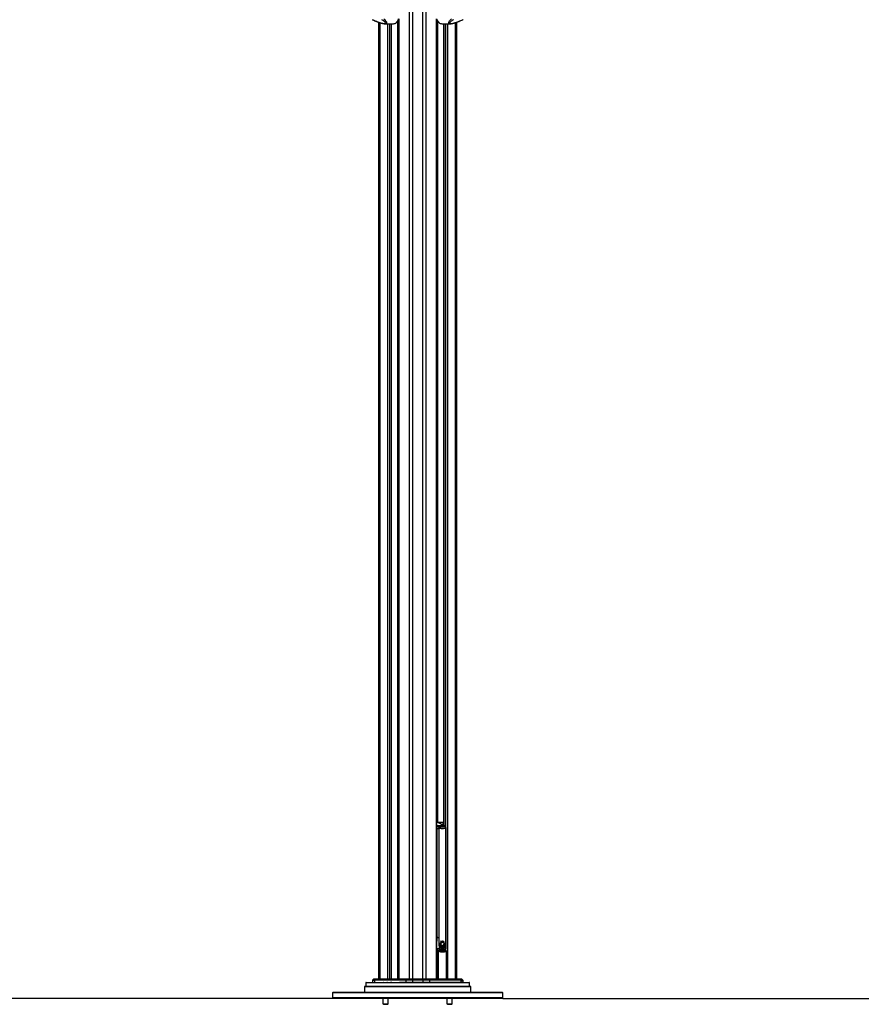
# Paper-space layout '2.5M DUO Surface Plate' of a CAD drawing. Header units: millimetres. Extents: x 20 to 18989, y 40 to 15016.
# Tile 15 of 109: x 5284 to 8446, y 2096 to 5795. Entities that reach past the tile are written whole.
import ezdxf

# ---------------------------------------------------------------- set-up
doc = ezdxf.new("R2010")
doc.units = ezdxf.units.MM
doc.layers.add('COMPONENT_GEOMETRY', color=7, linetype='Continuous')
doc.styles.add('SLDTEXTSTYLE1', font='TXT', dxfattribs={"width": 0.75})
doc.dimstyles.new('SLDDIMSTYLE0', dxfattribs={"dimtxt": 150, "dimasz": 6.604, "dimexe": 0, "dimexo": 0.0625, "dimgap": 37.5, "dimtad": 0, "dimtih": 1, "dimtoh": 1, "dimdec": 0, "dimlfac": 0.5, "dimrnd": 1e-09, "dimzin": 12, "dimdsep": 46, "dimtxsty": 'SLDTEXTSTYLE1', "dimsah": 1, "dimcen": 0.09, "dimadec": 0, "dimazin": 3, "dimtfac": 1, "dimtdec": 0, "dimtofl": 0, "dimtmove": 0, "dimatfit": 3, "dimfxl": 1, "dimfrac": 2, "dimtolj": 1, "dimtzin": 12, "dimarcsym": 0})

# ---------------------------------------------------------------- blocks, each defined once
blk = doc.blocks.new('_D_10')
at = {"layer": 'COMPONENT_GEOMETRY', "color": 7, "ltscale": 2}
for p, q in [((6638.5, 7959.5), (750.7, 7959.5)), ((757.1, 7959.5), (757.1, 5158.1)), ((757.1, 2118.5), (757.1, 4919.9)), ((6459.7, 2118.5), (750.7, 2118.5))]:
    blk.add_line(p, q, dxfattribs=at)
for points in [[(757.1, 7959.5), (756.1, 7952.9), (758.1, 7952.9)], [(757.1, 2118.5), (758.1, 2125.1), (756.1, 2125.1)]]:
    blk.add_solid(points, dxfattribs=at)
at = {"layer": 'COMPONENT_GEOMETRY', "color": 7, "ltscale": 2, "insert": (535.4, 5113.3), "char_height": 150, "attachment_point": 1, "style": 'SLDTEXTSTYLE1'}
blk.add_mtext('2921', dxfattribs=at)
blk = doc.blocks.new('_D_11')
at = {"layer": 'COMPONENT_GEOMETRY', "color": 7, "ltscale": 2}
for p, q in [((10095.9, 6611), (10095.9, 4483.8)), ((10095.9, 2118.5), (10095.9, 4245.7)), ((7098.8, 2118.5), (10102.3, 2118.5))]:
    blk.add_line(p, q, dxfattribs=at)
for points in [[(10095.9, 6611), (10094.9, 6604.4), (10097, 6604.4)], [(10095.9, 2118.5), (10097, 2125.1), (10094.9, 2125.1)]]:
    blk.add_solid(points, dxfattribs=at)
at = {"layer": 'COMPONENT_GEOMETRY', "color": 7, "ltscale": 2, "insert": (9874.3, 4439), "char_height": 150, "attachment_point": 1, "style": 'SLDTEXTSTYLE1'}
blk.add_mtext('2246', dxfattribs=at)

psp = doc.layouts.new('2.5M DUO Surface Plate')

# ---------------------------------------------------------------- linework, layer by layer
at = {"color": 8, "linetype": 'Continuous', "lineweight": 25, "ltscale": 2}
for p, q in [((6748.24, 2191.49), (6748.24, 7939.49)), ((6759.31, 7939.49), (6759.31, 2191.49)), ((6799.26, 2191.49), (6799.26, 7939.49)), ((6810.34, 7939.49), (6810.34, 2191.49)), ((6636.74, 5783.91), (6636.74, 2191.49)), ((6667.23, 2191.49), (6667.23, 5779.56)), ((6673.4, 5779.56), (6673.4, 2191.49)), ((6681.18, 2191.49), (6681.18, 5779.56)), ((6703.16, 5788.95), (6706.75, 5788.82)), ((6706.75, 5790.1), (6704.07, 5790.2)), ((6704.86, 2191.49), (6704.86, 5788.89)), ((6708.14, 5797.77), (6708.14, 2191.49)), ((6850.44, 2191.49), (6850.44, 5797.77)), ((6854.5, 5790.2), (6851.82, 5790.1)), ((6851.82, 5788.82), (6855.42, 5788.95)), ((6853.72, 5788.89), (6853.72, 2780.49)), ((6877.4, 5779.56), (6877.4, 2768.25)), ((6885.18, 2761.31), (6885.18, 5779.56)), ((6891.35, 5779.56), (6891.35, 2191.49)), ((6921.84, 2191.49), (6921.84, 5783.91)), ((6853.64, 2780.05), (6851.82, 2780.33)), ((6854.86, 2779.53), (6851.82, 2779.53)), ((6874.85, 2779.49), (6855.43, 2779.49)), ((6874.85, 2769.56), (6874.85, 2779.49)), ((6876.24, 2779.49), (6876.24, 2768.84)), ((6876.97, 2779.49), (6876.24, 2779.49)), ((6851.82, 2768), (6853.16, 2767.32)), ((6884.94, 2756.57), (6886.25, 2756.57)), ((6851.82, 2353.98), (6852.26, 2347.5)), ((6886.25, 2347.5), (6884.94, 2347.5)), ((6853.91, 2191.49), (6853.91, 2295.96)), ((6856.56, 2295.96), (6856.56, 2191.49)), ((6884.14, 2297.26), (6885.27, 2297.81)), ((6885.18, 2297.99), (6885.18, 2302.97)), ((6887.3, 2191.49), (6887.3, 2295.96)), ((6887.3, 2295.96), (6887.81, 2295.96)), ((6974.16, 2177.52), (6584.42, 2177.52)), ((6611.09, 2179.46), (6609.64, 2179.46)), ((6649.9, 2179.46), (6650.86, 2179.46)), ((6663.58, 2179.46), (6666.47, 2179.46)), ((6677.07, 2179.46), (6682.61, 2179.46)), ((6711.62, 2179.46), (6735.08, 2179.46))]:
    psp.add_line(p, q, dxfattribs=at)
at = {"color": 7, "linetype": 'Continuous', "lineweight": 25, "ltscale": 2}
for p, q in [((6633.39, 2191.49), (6633.39, 5785.05)), ((6656.55, 5779.56), (6688.13, 5779.56)), ((6681.61, 2191.49), (6681.61, 5779.56)), ((6698.03, 5783.82), (6700.15, 5783.82)), ((6700.15, 5783.82), (6700.15, 5785.62)), ((6703.15, 5788.95), (6706.75, 5788.81)), ((6706.75, 5794.7), (6706.75, 2191.49)), ((6851.82, 2191.49), (6851.82, 5794.7)), ((6851.82, 5788.81), (6855.42, 5788.95)), ((6858.43, 5785.62), (6858.43, 5783.82)), ((6860.55, 5783.82), (6858.43, 5783.82)), ((6870.45, 5779.56), (6902.02, 5779.56)), ((6876.97, 5779.56), (6876.97, 2768.46)), ((6925.18, 5785.05), (6925.18, 2191.49)), ((6851.82, 2780.49), (6875.54, 2780.49)), ((6855.93, 2779.28), (6854.43, 2779.92)), ((6878.61, 2767.32), (6854.86, 2779.53)), ((6856.98, 2778.74), (6855.93, 2779.28)), ((6857.85, 2778.99), (6856.49, 2778.99)), ((6879.69, 2767.07), (6860.46, 2776.95)), ((6874.85, 2779.49), (6876.24, 2779.49)), ((6875.54, 2780.49), (6876.97, 2780.49)), ((6852.26, 2756.57), (6859.16, 2756.57)), ((6852.26, 2347.5), (6852.26, 2756.57)), ((6878.61, 2767.32), (6853.16, 2767.32)), ((6859.16, 2756.57), (6859.16, 2347.5)), ((6884.94, 2347.5), (6884.94, 2756.57)), ((6886.25, 2347.5), (6886.25, 2756.57)), ((6852.26, 2347.5), (6859.16, 2347.5)), ((6868.7, 2330.63), (6868.56, 2330.63)), ((6868.84, 2330.63), (6868.7, 2330.63)), ((6868.96, 2330.63), (6871.77, 2331.79)), ((6869.76, 2332.74), (6869.9, 2332.74)), ((6870.86, 2331.76), (6871, 2331.76)), ((6871.18, 2329.92), (6871.46, 2329.87)), ((6871.32, 2329.92), (6871.46, 2329.92)), ((6871.73, 2329.93), (6871.53, 2329.93)), ((6871.63, 2331.79), (6871.77, 2331.79)), ((6872.81, 2333.51), (6872.67, 2333.51)), ((6873.61, 2333.6), (6872.81, 2333.51)), ((6872.95, 2333.51), (6872.81, 2333.51)), ((6873.75, 2333.6), (6872.95, 2333.51)), ((6875.9, 2331.2), (6875.78, 2331.2)), ((6876.12, 2330.35), (6876.24, 2330.35)), ((6853.91, 2295.96), (6856.56, 2295.96)), ((6856.44, 2298.74), (6855.98, 2298.24)), ((6861.05, 2295.41), (6862.16, 2295.84)), ((6862.56, 2316.59), (6862.57, 2319.01)), ((6867.44, 2318.72), (6862.56, 2316.59)), ((6862.58, 2316.59), (6862.56, 2316.59)), ((6862.57, 2319.01), (6866.98, 2319.67)), ((6862.59, 2319.01), (6862.57, 2319.01)), ((6862.64, 2319.8), (6863.05, 2322.11)), ((6866.98, 2319.67), (6862.64, 2319.8)), ((6862.66, 2319.8), (6862.64, 2319.8)), ((6862.64, 2315.6), (6867.44, 2318.72)), ((6863.15, 2312.93), (6862.64, 2315.6)), ((6862.66, 2315.6), (6862.64, 2315.6)), ((6862.71, 2319.01), (6862.73, 2319.01)), ((6862.73, 2319.01), (6862.87, 2319.01)), ((6863.05, 2322.11), (6866.55, 2321.02)), ((6863.06, 2322.11), (6863.05, 2322.11)), ((6867.97, 2317.96), (6863.15, 2312.93)), ((6863.15, 2312.93), (6863.15, 2312.93)), ((6866.55, 2321.02), (6863.25, 2322.85)), ((6863.25, 2322.85), (6863.25, 2322.85)), ((6863.43, 2311.98), (6867.97, 2317.96)), ((6864.59, 2309.31), (6863.43, 2311.98)), ((6865.08, 2319.61), (6865.23, 2319.61)), ((6867.06, 2306.13), (6865.15, 2308.39)), ((6865.23, 2319.61), (6865.37, 2319.61)), ((6865.37, 2319.61), (6865.51, 2319.61)), ((6866.47, 2321.02), (6866.55, 2321.02)), ((6866.89, 2319.67), (6866.98, 2319.67)), ((6867.34, 2318.72), (6867.44, 2318.72)), ((6867.38, 2295.49), (6868.81, 2295.49)), ((6867.86, 2317.96), (6867.97, 2317.96)), ((6870.39, 2304.17), (6867.87, 2305.46)), ((6868.36, 2317.27), (6868.48, 2317.27)), ((6869.1, 2316.69), (6869.23, 2316.69)), ((6870.12, 2304.17), (6869.98, 2304.17)), ((6870.06, 2316.08), (6870.19, 2316.08)), ((6870.26, 2304.17), (6870.12, 2304.17)), ((6871.32, 2316.55), (6871.46, 2316.55)), ((6871.32, 2316.08), (6871.46, 2316.08)), ((6874.38, 2304.12), (6871.46, 2303.93)), ((6872.95, 2316.37), (6873.09, 2316.37)), ((6874.25, 2304.12), (6874.38, 2304.12)), ((6874.36, 2317.82), (6874.85, 2317.61)), ((6874.64, 2317.82), (6874.77, 2317.82)), ((6878.24, 2306.57), (6875.39, 2304.49)), ((6877.23, 2328.92), (6877.32, 2328.92)), ((6877.87, 2306.57), (6878.01, 2306.57)), ((6878.16, 2306.57), (6878.24, 2306.57)), ((6881.08, 2311.48), (6879.09, 2307.6)), ((6880.8, 2311.48), (6880.94, 2311.48)), ((6881.08, 2311.48), (6881.08, 2311.48)), ((6881.42, 2313.09), (6881.28, 2313.09)), ((6881.77, 2319.41), (6881.34, 2320.5)), ((6882.09, 2317.96), (6881.55, 2313.09)), ((6881.57, 2313.09), (6881.55, 2313.09)), ((6881.91, 2319.41), (6881.77, 2319.41)), ((6881.84, 2317.96), (6881.98, 2317.96)), ((6882.05, 2319.41), (6882.02, 2319.41)), ((6887.81, 2191.49), (6887.81, 2295.96)), ((6609.89, 2186.56), (6609.64, 2179.46)), ((6609.89, 2186.56), (6617.17, 2186.56)), ((6613.47, 2190.91), (6610.47, 2187.9)), ((6617.66, 2187.9), (6610.47, 2187.9)), ((6613.47, 2190.91), (6620.15, 2190.91)), ((6621.33, 2191.49), (6614.89, 2191.49)), ((6617.17, 2186.56), (6616.96, 2179.46)), ((6735.22, 2186.56), (6617.17, 2186.56)), ((6620.15, 2190.91), (6617.66, 2187.9)), ((6617.66, 2187.9), (6735.54, 2187.9)), ((6737.2, 2190.91), (6620.15, 2190.91)), ((6621.33, 2191.49), (6737.99, 2191.49)), ((6735.22, 2186.56), (6735.08, 2179.46)), ((6759.31, 2186.56), (6735.22, 2186.56)), ((6737.2, 2190.91), (6735.54, 2187.9)), ((6735.54, 2187.9), (6759.31, 2187.9)), ((6759.31, 2190.91), (6737.2, 2190.91)), ((6737.99, 2191.49), (6759.31, 2191.49)), ((6759.31, 2191.49), (6799.26, 2191.49)), ((6799.26, 2190.91), (6759.31, 2190.91)), ((6759.31, 2190.91), (6759.31, 2187.9)), ((6759.31, 2187.9), (6799.26, 2187.9)), ((6799.26, 2186.56), (6759.31, 2186.56)), ((6759.31, 2186.56), (6759.31, 2179.46)), ((6799.26, 2191.49), (6820.59, 2191.49)), ((6799.26, 2190.91), (6799.26, 2187.9)), ((6821.38, 2190.91), (6799.26, 2190.91)), ((6799.26, 2187.9), (6823.04, 2187.9)), ((6799.26, 2186.56), (6799.26, 2179.46)), ((6823.36, 2186.56), (6799.26, 2186.56)), ((6820.59, 2191.49), (6937.25, 2191.49)), ((6821.38, 2190.91), (6823.04, 2187.9)), ((6938.42, 2190.91), (6821.38, 2190.91)), ((6823.04, 2187.9), (6940.92, 2187.9)), ((6823.36, 2186.56), (6823.5, 2179.46)), ((6941.41, 2186.56), (6823.36, 2186.56)), ((6943.69, 2191.49), (6937.25, 2191.49)), ((6938.42, 2190.91), (6940.92, 2187.9)), ((6938.42, 2190.91), (6945.11, 2190.91)), ((6948.11, 2187.9), (6940.92, 2187.9)), ((6941.41, 2186.56), (6941.62, 2179.46)), ((6941.41, 2186.56), (6948.69, 2186.56)), ((6945.11, 2190.91), (6948.11, 2187.9)), ((6948.69, 2186.56), (6948.94, 2179.46)), ((6581.29, 2164.49), (6579.29, 2162.49)), ((6579.29, 2162.49), (6579.29, 2142.49)), ((6979.29, 2162.49), (6579.29, 2162.49)), ((6581.29, 2164.49), (6977.29, 2164.49)), ((6584.42, 2177.52), (6584.08, 2164.49)), ((6585.42, 2178.49), (6973.16, 2178.49)), ((6611.2, 2179.05), (6611.2, 2178.49)), ((6611.9, 2179.05), (6611.9, 2178.49)), ((6614.54, 2179.05), (6614.54, 2178.49)), ((6619.2, 2179.05), (6619.2, 2178.49)), ((6625.47, 2179.05), (6625.47, 2178.49)), ((6630.48, 2178.49), (6630.48, 2179.05)), ((6636.12, 2178.99), (6636.12, 2178.49)), ((6636.3, 2178.49), (6636.3, 2179.05)), ((6637.34, 2178.99), (6637.34, 2178.49)), ((6639.24, 2178.49), (6639.24, 2179.05)), ((6639.28, 2179.05), (6639.28, 2178.49)), ((6644.56, 2178.99), (6644.56, 2178.49)), ((6644.56, 2178.99), (6646.57, 2178.99)), ((6646.57, 2178.99), (6646.57, 2178.49)), ((6646.57, 2178.99), (6648.65, 2178.99)), ((6646.65, 2178.99), (6646.65, 2179.05)), ((6648.65, 2178.99), (6648.65, 2178.49)), ((6648.65, 2178.99), (6650.66, 2178.99)), ((6649.64, 2178.99), (6649.64, 2179.05)), ((6650.66, 2178.99), (6650.66, 2178.49)), ((6650.66, 2178.99), (6654.87, 2178.99)), ((6652.15, 2179.05), (6652.15, 2178.49)), ((6655.85, 2179.05), (6655.85, 2178.49)), ((6657.14, 2178.99), (6657.14, 2178.49)), ((6657.14, 2178.99), (6661.27, 2178.99)), ((6659.3, 2179.05), (6659.3, 2178.49)), ((6662.77, 2178.99), (6662.77, 2178.49)), ((6663.01, 2178.99), (6663.01, 2178.49)), ((6663.01, 2178.99), (6664.26, 2178.99)), ((6664.26, 2178.99), (6664.26, 2178.49)), ((6664.26, 2178.99), (6666.7, 2178.99)), ((6666.79, 2178.99), (6666.79, 2178.49)), ((6666.81, 2178.99), (6666.81, 2178.49)), ((6667.2, 2178.99), (6667.2, 2178.49)), ((6669.25, 2178.99), (6669.25, 2178.49)), ((6673.96, 2178.99), (6673.96, 2178.49)), ((6673.96, 2178.99), (6675.52, 2178.99)), ((6675.52, 2178.99), (6675.52, 2178.49)), ((6676.28, 2178.99), (6676.28, 2178.49)), ((6676.28, 2178.99), (6678.52, 2178.99)), ((6676.75, 2178.99), (6676.75, 2179.05)), ((6678.56, 2178.99), (6678.56, 2178.49)), ((6678.7, 2178.99), (6678.7, 2178.49)), ((6678.7, 2178.99), (6680.34, 2178.99)), ((6680.34, 2178.99), (6680.34, 2178.49)), ((6680.34, 2178.99), (6682.84, 2178.99)), ((6683.18, 2179.05), (6683.18, 2178.49)), ((6685.88, 2178.99), (6685.88, 2178.49)), ((6685.88, 2178.99), (6685.96, 2178.99)), ((6685.96, 2178.99), (6685.96, 2178.49)), ((6685.96, 2178.99), (6686.36, 2178.99)), ((6686.36, 2178.99), (6686.36, 2178.49)), ((6686.36, 2178.99), (6688.83, 2178.99)), ((6686.83, 2179.05), (6686.83, 2178.99)), ((6688.83, 2178.99), (6688.83, 2178.49)), ((6688.83, 2178.99), (6689.46, 2178.99)), ((6689.26, 2178.99), (6689.26, 2179.05)), ((6689.46, 2178.99), (6689.46, 2178.49)), ((6693.55, 2178.99), (6693.55, 2178.49)), ((6695.18, 2178.99), (6695.18, 2178.49)), ((6695.18, 2178.99), (6695.42, 2178.99)), ((6695.89, 2179.05), (6695.89, 2178.49)), ((6696.71, 2178.99), (6696.71, 2178.49)), ((6700.42, 2178.49), (6700.42, 2179.05)), ((6700.45, 2178.49), (6700.45, 2179.05)), ((6702.06, 2179.05), (6702.06, 2178.49)), ((6706.32, 2178.99), (6706.32, 2178.49)), ((6706.36, 2178.49), (6706.36, 2179.05)), ((6710.74, 2178.99), (6710.74, 2178.49)), ((6711.13, 2178.49), (6711.13, 2179.05)), ((6735.08, 2179.46), (6759.31, 2179.46)), ((6759.31, 2179.46), (6799.26, 2179.46)), ((6799.26, 2179.46), (6823.5, 2179.46)), ((6823.5, 2179.46), (6941.62, 2179.46)), ((6948.94, 2179.46), (6941.62, 2179.46)), ((6974.5, 2164.49), (6974.16, 2177.52)), ((6979.29, 2162.49), (6977.29, 2164.49)), ((6979.29, 2142.49), (6979.29, 2162.49)), ((6462.29, 2142.49), (6459.29, 2139.49)), ((6459.29, 2139.49), (6459.29, 2121.49)), ((7099.29, 2139.49), (6459.29, 2139.49)), ((6459.29, 2121.49), (6462.29, 2118.49)), ((6459.29, 2121.49), (7099.29, 2121.49)), ((6462.29, 2142.49), (7096.29, 2142.49)), ((7096.29, 2118.49), (6462.29, 2118.49)), ((6649.08, 2118.49), (6649.08, 2098.15)), ((6669.08, 2098.15), (6669.08, 2118.49)), ((6889.5, 2118.49), (6889.5, 2098.15)), ((6909.5, 2098.15), (6909.5, 2118.49)), ((7099.29, 2139.49), (7096.29, 2142.49)), ((7096.29, 2118.49), (7099.29, 2121.49)), ((7099.29, 2121.49), (7099.29, 2139.49)), ((6649.08, 2098.15), (6650.74, 2096.49)), ((6649.08, 2098.15), (6669.08, 2098.15)), ((6650.74, 2096.49), (6667.43, 2096.49)), ((6667.43, 2096.49), (6669.08, 2098.15)), ((6889.5, 2098.15), (6891.15, 2096.49)), ((6889.5, 2098.15), (6909.5, 2098.15)), ((6891.15, 2096.49), (6907.84, 2096.49)), ((6907.84, 2096.49), (6909.5, 2098.15))]:
    psp.add_line(p, q, dxfattribs=at)
at = {"color": 8, "linetype": 'Continuous', "lineweight": 25, "ltscale": 2, "flags": 128}
for points in [[(6851.82, 2767.01), (6852.44, 2767.23), (6853.16, 2767.32)], [(6878.61, 2767.32), (6879.28, 2767.23), (6879.69, 2767.07)], [(6853.91, 2295.96), (6853.96, 2296.44), (6854.08, 2296.9), (6854.28, 2297.3), (6854.53, 2297.62), (6854.82, 2297.84), (6855.13, 2297.95), (6855.3, 2297.96)], [(6855.17, 2298.41), (6855.5, 2298.29), (6855.98, 2298.24)], [(6856.56, 2295.96), (6856.64, 2296.33), (6856.67, 2296.68), (6856.64, 2297), (6856.56, 2297.28), (6856.42, 2297.51), (6856.24, 2297.68), (6856.19, 2297.71)], [(6885.9, 2297.96), (6885.63, 2297.94), (6885.27, 2297.81)]]:
    psp.add_lwpolyline(points, dxfattribs=at)
at = {"color": 7, "linetype": 'Continuous', "lineweight": 25, "ltscale": 2, "flags": 128}
for points in [[(6868.54, 2317.83), (6867.82, 2318.74), (6866.98, 2320.59), (6866.61, 2322.72), (6866.74, 2324.9), (6867.37, 2326.91), (6868.43, 2328.52), (6869.79, 2329.56), (6871.32, 2329.92)], [(6871.35, 2331.79), (6870.99, 2331.68), (6870.67, 2331.57)], [(6862.38, 2319.8), (6862.91, 2319.73), (6862.92, 2319.73)], [(6759.31, 2191.49), (6759.31, 2191.48), (6759.31, 2191.45), (6759.31, 2191.4), (6759.31, 2191.34), (6759.31, 2191.26), (6759.31, 2191.15), (6759.31, 2191.04), (6759.31, 2190.91)], [(6759.31, 2186.56), (6759.31, 2186.75), (6759.31, 2186.93), (6759.31, 2187.11), (6759.31, 2187.29), (6759.31, 2187.46), (6759.31, 2187.61), (6759.31, 2187.76), (6759.31, 2187.9)], [(6799.26, 2190.91), (6799.26, 2191.04), (6799.26, 2191.15), (6799.26, 2191.26), (6799.26, 2191.34), (6799.26, 2191.4), (6799.26, 2191.45), (6799.26, 2191.48), (6799.26, 2191.49)], [(6799.26, 2186.56), (6799.26, 2186.75), (6799.26, 2186.93), (6799.26, 2187.11), (6799.26, 2187.29), (6799.26, 2187.46), (6799.26, 2187.61), (6799.26, 2187.76), (6799.26, 2187.9)], [(6734.52, 2178.49), (6734.63, 2178.51), (6734.73, 2178.56), (6734.83, 2178.65), (6734.91, 2178.77), (6734.98, 2178.92), (6735.03, 2179.08), (6735.06, 2179.27), (6735.08, 2179.46)], [(6759.31, 2178.49), (6759.31, 2178.51), (6759.31, 2178.56), (6759.31, 2178.65), (6759.31, 2178.77), (6759.31, 2178.92), (6759.31, 2179.08), (6759.31, 2179.27), (6759.31, 2179.46)], [(6799.26, 2178.49), (6799.26, 2178.51), (6799.26, 2178.56), (6799.26, 2178.65), (6799.26, 2178.77), (6799.26, 2178.92), (6799.26, 2179.08), (6799.26, 2179.27), (6799.26, 2179.46)], [(6824.05, 2178.49), (6823.95, 2178.51), (6823.85, 2178.56), (6823.75, 2178.65), (6823.67, 2178.77), (6823.6, 2178.92), (6823.55, 2179.08), (6823.51, 2179.27), (6823.5, 2179.46)]]:
    psp.add_lwpolyline(points, dxfattribs=at)
at = {"color": 7, "linetype": 'Continuous', "lineweight": 25, "ltscale": 4}
for centre, radius, start, end in [((6687.84, 5799.43), 19.88, 270.82875, 308.25547), ((6677.41, 5809.45), 32.89, 308.81889, 340.57441), ((6881.17, 5809.45), 32.89, 199.42559, 231.18111), ((6870.74, 5799.43), 19.88, 231.74453, 269.17125), ((6850.73, 2771.52), 9.01, 62.7357, 71.11817), ((6857.37, 2769.26), 9.74, 30.67017, 87.20415), ((6875.73, 2779.62), 0.89, 102.43063, 188.49497), ((6875.36, 2779.62), 0.893, 351.96237, 78.55756), ((6847.66, 2757.06), 11.64, 35.06155, 61.79768), ((6873.11, 2757.06), 11.64, 35.06155, 61.79768), ((6875.43, 2320), 12.51, 121.7828, 166.83741), ((6870.9, 2339.89), 8.14, 223.19754, 268.67212), ((6870.03, 2340.78), 8.11, 232.71607, 249.30614), ((6871.49, 2340.55), 8.91, 224.33735, 249.69857), ((6871.13, 2339.81), 8.04, 223.05158, 273.56719), ((6869.74, 2339.92), 7.17, 231.2911, 296.67785), ((6875.61, 2317.91), 14.48, 106.54274, 118.52169), ((6875.75, 2317.91), 14.48, 106.54274, 118.52169), ((6852.32, 2496.32), 190.24, 269.8427, 272.19036), ((6855.22, 2295.96), 2, 61.15066, 87.82594), ((6855.25, 2304.63), 6.01, 281.45495, 348.16292), ((6858.02, 2332.53), 16.51, 285.03225, 303.19023), ((6862.43, 2332.51), 13.5, 269.49058, 288.02581), ((6855.66, 2330.68), 16.51, 294.00381, 310.44768), ((6881.96, 2317.7), 19.55, 176.16291, 183.25956), ((6858.16, 2332.53), 16.51, 285.03225, 303.19023), ((6862.57, 2332.51), 13.5, 269.49058, 288.02581), ((6881.16, 2317.79), 18.75, 166.68474, 173.83114), ((6865.23, 2338.67), 19.07, 261.84626, 274.58912), ((6865.22, 2338.55), 18.94, 261.82102, 270.029), ((6855.64, 2330.95), 16.82, 294.1334, 311.91177), ((6881.07, 2317.6), 18.65, 186.15528, 194.49559), ((6882.1, 2317.7), 19.55, 176.16291, 183.25956), ((6858.3, 2332.53), 16.51, 285.03225, 303.19023), ((6862.71, 2332.51), 13.5, 269.49058, 288.02581), ((6881.3, 2317.79), 18.75, 166.68474, 173.83114), ((6865.37, 2338.67), 19.07, 261.84626, 274.58912), ((6855.73, 2331.05), 16.93, 294.16442, 313.26497), ((6881.21, 2317.6), 18.65, 186.15528, 194.49559), ((6869.11, 2336.17), 15.43, 245.75182, 259.06103), ((6845.27, 2334.13), 27.56, 309.69001, 324.05736), ((6869.25, 2336.17), 15.43, 245.75182, 259.06103), ((6845.41, 2334.13), 27.56, 309.69001, 324.05736), ((6869.4, 2336.17), 15.43, 245.75182, 259.06103), ((6876.38, 2319.44), 13.7, 132.43583, 165.58828), ((6875.19, 2340.42), 21.33, 235.50554, 245.44773), ((6844.6, 2330.3), 26.06, 315.34278, 326.62247), ((6845.55, 2334.13), 27.56, 309.69001, 324.05736), ((6875.33, 2340.42), 21.33, 235.50554, 245.44773), ((6844.14, 2330.81), 26.85, 315.47993, 329.49897), ((6878.36, 2316.78), 15.82, 197.63703, 208.15376), ((6844.05, 2331), 27.15, 315.52212, 331.28047), ((6878.5, 2316.78), 15.82, 197.63703, 208.15376), ((6839.61, 2326), 29.78, 325.90295, 342.94236), ((6839.75, 2326), 29.78, 325.90295, 342.94236), ((6839.89, 2326), 29.78, 325.90295, 342.94236), ((6834, 2324.76), 35.02, 332.12029, 345.04766), ((6874.86, 2314.68), 11.73, 212.44673, 226.81506), ((6833.43, 2325.06), 35.78, 332.22683, 347.42422), ((6875, 2314.68), 11.73, 212.44673, 226.81506), ((6834.94, 2324.25), 33.83, 333.38293, 338.81524), ((6814.86, 2322.09), 54.23, 342.87642, 354.28154), ((6815, 2322.09), 54.23, 342.87642, 354.28154), ((6815.14, 2322.09), 54.23, 342.87642, 354.28154), ((6827.9, 2315.9), 41.07, 345.28321, 359.39626), ((6827.94, 2315.92), 41.17, 345.29297, 1.07423), ((6872.72, 2312), 8.2, 232.81227, 252.54633), ((6828.65, 2309.44), 41.66, 352.74267, 9.1805), ((6828.79, 2309.44), 41.66, 352.74267, 9.1805), ((6830.66, 2305.85), 40.7, 357.30619, 14.56746), ((6828.93, 2309.44), 41.66, 352.74267, 9.1805), ((6830.33, 2305.84), 40.9, 357.32808, 12.43134), ((6835.12, 2300.96), 38.97, 4.65728, 22.83344), ((6835.26, 2300.96), 38.97, 4.65728, 22.83344), ((6839.66, 2298.85), 36.05, 8.99613, 28.55309), ((6835.4, 2300.96), 38.97, 4.65728, 22.83344), ((6872.34, 2310.84), 6.98, 261.63465, 285.86361), ((6839.12, 2298.75), 36.46, 9.05354, 26.31588), ((6848.55, 2297.29), 30.75, 17.55942, 38.349), ((6848.69, 2297.29), 30.75, 17.55942, 38.349), ((6855.69, 2297.92), 25.27, 22.51979, 46.90216), ((6848.84, 2297.29), 30.75, 17.55942, 38.349), ((6855.29, 2297.78), 25.56, 22.59198, 45.01724), ((6859.71, 2296.5), 25.87, 35.37381, 55.49599), ((6866.41, 2298.56), 20.89, 44.0604, 67.21861), ((6859.85, 2296.5), 25.87, 35.37381, 55.49599), ((6866.55, 2298.56), 20.89, 44.0604, 67.21861), ((6859.99, 2296.5), 25.87, 35.37381, 55.49599), ((6871.46, 2312.84), 9.18, 294.50967, 316.8935), ((6872.77, 2304.18), 16.49, 56.65297, 81.03188), ((6872.91, 2304.18), 16.49, 56.65297, 81.03188), ((6841.75, 2299.46), 44.71, 26.50214, 40.77611), ((6873.06, 2304.18), 16.49, 56.65297, 81.03188), ((6841.89, 2299.46), 44.71, 26.50214, 40.77611), ((6842.04, 2299.46), 44.71, 26.50214, 40.77611), ((6838.98, 2303.81), 45.51, 25.9223, 33.4768), ((6837.17, 2302.69), 47.76, 20.49913, 33.31406), ((6837.32, 2302.69), 47.76, 20.49913, 33.31406), ((6867.23, 2316.24), 14.51, 323.44218, 340.82792), ((6867.38, 2316.24), 14.51, 323.44218, 340.82792), ((6862.87, 2317.68), 19.11, 346.09441, 0.83803), ((6863.01, 2317.68), 19.11, 346.09441, 0.83803), ((6884.98, 2295.46), 2.37, 12.14789, 83.05553), ((6885.81, 2295.96), 2, 0, 87.49941), ((6611.88, 2186.49), 2, 135, 178), ((6614.89, 2189.49), 2, 90, 135), ((6619.38, 2186.52), 2.21, 141.2019, 178.9958), ((6621.36, 2189.95), 1.54, 91.16368, 141.73675), ((6738.17, 2186.56), 2.95, 152.90347, 180.01596), ((6738.09, 2190.53), 0.967, 96.39593, 157.18679), ((6820.49, 2190.53), 0.967, 22.81321, 83.60407), ((6820.41, 2186.56), 2.95, 359.98404, 27.09653), ((6937.21, 2189.95), 1.54, 38.26325, 88.83632), ((6939.2, 2186.52), 2.21, 1.0042, 38.7981), ((6943.69, 2189.49), 2, 45, 90), ((6946.69, 2186.49), 2, 2, 45), ((6585.42, 2177.49), 1, 90, 178.5), ((6608.64, 2179.49), 1, 270, 358), ((6942.54, 2179.41), 0.921, 177.02374, 264.50965), ((6949.94, 2179.49), 1, 182, 270), ((6973.16, 2177.49), 1, 1.5, 90)]:
    psp.add_arc(centre, radius, start, end, dxfattribs=at)
at = {"color": 8, "linetype": 'Continuous', "lineweight": 25, "ltscale": 4}
for centre, radius, start, end in [((6853.65, 2777.63), 2.42, 71.20388, 90.18144), ((6854.88, 2777.2), 2.33, 63.09773, 90.56014), ((6857.89, 2755.82), 7.96, 95.1285, 139.71771), ((6882.83, 2761.97), 1.79, 39.14283, 96.20149), ((6879.63, 2302.02), 3.76, 308.28642, 21.5085), ((6884.71, 2299.48), 6.75, 80.21657, 91.40018), ((6615.81, 2179.48), 1.15, 333.99595, 358.56652)]:
    psp.add_arc(centre, radius, start, end, dxfattribs=at)
for centre, major_axis, ratio, start_param, end_param in [((7087.91, 2348.62), (615.89, 0), 0.0924282, 4.3190058, 4.3226693), ((6864.03, 2342.57), (-6.6, 46.86), 0.7000837, 2.6997946, 3.024227), ((7089.22, 2348.62), (536.8, 0), 0.1023206, 4.3118534, 4.3226693)]:
    psp.add_ellipse(centre, major_axis=major_axis, ratio=ratio, start_param=start_param, end_param=end_param, dxfattribs=at)
at = {"color": 7, "linetype": 'Continuous', "lineweight": 25, "ltscale": 4}
psp.add_ellipse((6864.03, 2342.57), major_axis=(-6.6, 46.86), ratio=0.7000837, start_param=3.024227, end_param=3.043236, dxfattribs=at)
at = {"color": 7, "linetype": 'Continuous', "lineweight": 25, "ltscale": 2}
for points, knots in [([(6608.63, 5794.98), (6610.64, 5794.1), (6614.77, 5792.29), (6620.97, 5789.73), (6626.96, 5787.37), (6632.38, 5785.38), (6637.27, 5783.71), (6641.59, 5782.35), (6645.4, 5781.29), (6648.86, 5780.47), (6652.05, 5779.9), (6654.61, 5779.57), (6656.03, 5779.6), (6656.55, 5779.61)], [0, 0, 0, 0, 0.1404087, 0.2892934, 0.413942, 0.5268379, 0.6254751, 0.7075514, 0.779599, 0.844238, 0.9050638, 0.9657103, 1, 1, 1, 1]), ([(6609.63, 5794.79), (6612.9, 5793.38), (6619.08, 5790.7), (6628.83, 5786.84), (6636.78, 5784.05), (6642.87, 5782.2), (6647.08, 5781.09), (6651.1, 5780.28), (6654.48, 5779.97), (6656.85, 5780.15), (6658.4, 5780.93), (6658.62, 5782.22), (6657.98, 5783.75), (6656.53, 5785.72), (6653.9, 5788.32), (6649.87, 5791.53), (6646.69, 5793.7), (6645.1, 5794.79)], [0, 0, 0, 0, 0.1200439, 0.2271718, 0.3338359, 0.3739226, 0.4139051, 0.4609803, 0.4957187, 0.5304593, 0.571625, 0.6316941, 0.6777421, 0.7238543, 0.8156716, 0.907871, 1, 1, 1, 1]), ([(6913.48, 5794.79), (6911.44, 5793.38), (6907.57, 5790.7), (6903, 5786.84), (6900.66, 5784.05), (6900.01, 5782.2), (6900.17, 5781.09), (6901.24, 5780.28), (6903.47, 5779.97), (6906.51, 5780.15), (6910.9, 5780.93), (6915.83, 5782.22), (6920.77, 5783.75), (6926.57, 5785.72), (6933.54, 5788.32), (6941.47, 5791.53), (6946.46, 5793.7), (6948.95, 5794.79)], [0, 0, 0, 0, 0.1200439, 0.2271718, 0.3338359, 0.3739226, 0.4139051, 0.4609803, 0.4957187, 0.5304593, 0.571625, 0.6316941, 0.6777421, 0.7238543, 0.8156716, 0.907871, 1, 1, 1, 1]), ([(6902.15, 5779.6), (6902.59, 5779.59), (6903.98, 5779.57), (6906.51, 5779.89), (6909.74, 5780.47), (6913.14, 5781.28), (6916.81, 5782.3), (6920.79, 5783.54), (6925.26, 5785.05), (6930.26, 5786.86), (6935.77, 5788.99), (6941.78, 5791.45), (6946.58, 5793.48), (6949.32, 5794.7), (6949.94, 5794.98)], [0, 0, 0, 0, 0.0292769, 0.0927741, 0.154214, 0.2182041, 0.2877092, 0.3650636, 0.4516336, 0.5558648, 0.6735877, 0.8037363, 0.9560521, 1, 1, 1, 1]), ([(6854.41, 2779.87), (6853.8, 2780.09), (6852.96, 2780.38), (6852.06, 2780.39), (6851.82, 2780.4)], [0, 0, 0, 0, 0.7334634, 1, 1, 1, 1]), ([(6860.45, 2776.93), (6860.03, 2777.15), (6859.29, 2777.53), (6858.28, 2777.94), (6857.44, 2778.42), (6857.17, 2778.6), (6856.98, 2778.73)], [0, 0, 0, 0, 0.2579644, 0.4557239, 0.6035367, 1, 1, 1, 1]), ([(6857.18, 2763.75), (6857.28, 2763.6), (6857.92, 2762.65), (6858.92, 2760.35), (6859.08, 2757.9), (6859.16, 2756.57)], [0, 0, 0, 0, 0.0809631, 0.5029483, 1, 1, 1, 1]), ([(6857.18, 2763.75), (6859.62, 2763.41), (6864.51, 2762.73), (6871.89, 2762.41), (6877.93, 2762.9), (6881.48, 2763.54), (6882.64, 2763.75)], [0, 0, 0, 0, 0.2612514, 0.5245178, 0.8454398, 1, 1, 1, 1]), ([(6884.94, 2756.57), (6883.71, 2756.5), (6879.7, 2756.26), (6871.26, 2756), (6863.71, 2756.36), (6859.16, 2756.57)], [0, 0, 0, 0, 0.149319, 0.4868131, 1, 1, 1, 1]), ([(6884.22, 2763.1), (6883.85, 2763.57), (6882.86, 2764.83), (6881.31, 2766.16), (6880.08, 2766.85), (6879.69, 2767.07)], [0, 0, 0, 0, 0.2892504, 0.7759661, 1, 1, 1, 1]), ([(6884.94, 2756.57), (6884.81, 2757.9), (6884.57, 2760.35), (6883.44, 2762.65), (6882.75, 2763.6), (6882.64, 2763.75)], [0, 0, 0, 0, 0.4970517, 0.9190369, 1, 1, 1, 1]), ([(6886.22, 2756.57), (6886.23, 2756.76), (6886.26, 2757.79), (6885.9, 2759.69), (6885.19, 2761.73), (6884.42, 2762.74), (6884.17, 2763.06)], [0, 0, 0, 0, 0.0787215, 0.4410387, 0.8207824, 1, 1, 1, 1]), ([(6859.16, 2347.5), (6859.17, 2342.4), (6859.2, 2328.64), (6859.44, 2314.88), (6859.6, 2306.22)], [0, 0, 0, 0, 0.370217, 1, 1, 1, 1]), ([(6863.25, 2322.85), (6863.78, 2324.23), (6864.83, 2327), (6867.04, 2329.45), (6868.51, 2330.35), (6868.96, 2330.63)], [0, 0, 0, 0, 0.4088188, 0.8176277, 1, 1, 1, 1]), ([(6865.31, 2334.32), (6866.33, 2333.74), (6868.38, 2332.58), (6871.13, 2332.68), (6872.63, 2333.31), (6873.09, 2333.51)], [0, 0, 0, 0, 0.40731149, 0.81462962, 1, 1, 1, 1]), ([(6871.77, 2331.79), (6870.63, 2331.83), (6868.34, 2331.9), (6866.32, 2333.52), (6865.31, 2334.32)], [0, 0, 0, 0, 0.4994666, 1, 1, 1, 1]), ([(6871.46, 2329.92), (6870.93, 2329.85), (6869.86, 2329.7), (6868.43, 2328.55), (6867.33, 2326.85), (6866.71, 2324.73), (6866.62, 2322.45), (6867.08, 2320.25), (6868.04, 2318.39), (6869.38, 2317.08), (6870.95, 2316.46), (6872.57, 2316.6), (6874.05, 2317.5), (6875.14, 2318.88), (6875.57, 2320.01), (6875.75, 2320.47)], [0, 0, 0, 0, 0.0786963, 0.1573915, 0.2360909, 0.3148007, 0.3934984, 0.4721792, 0.550866, 0.6295728, 0.7082788, 0.7869751, 0.8656636, 0.9443566, 1, 1, 1, 1]), ([(6871.18, 2329.92), (6872.04, 2329.73), (6873.28, 2329.44), (6874.64, 2328.9), (6875.34, 2328.92), (6875.62, 2328.75), (6875.75, 2328.66)], [0, 0, 0, 0, 0.5598874, 0.8057962, 0.9035606, 1, 1, 1, 1]), ([(6871.32, 2329.92), (6872.18, 2329.73), (6873.42, 2329.44), (6874.78, 2328.9), (6875.48, 2328.92), (6875.76, 2328.75), (6875.9, 2328.66)], [0, 0, 0, 0, 0.5598874, 0.8057962, 0.9035606, 1, 1, 1, 1]), ([(6876.01, 2328.66), (6875.91, 2328.73), (6875.58, 2328.95), (6874.82, 2328.87), (6873.84, 2329.32), (6872.69, 2329.86), (6871.88, 2329.9), (6871.46, 2329.92)], [0, 0, 0, 0, 0.0766786, 0.2283283, 0.480719, 0.7367172, 1, 1, 1, 1]), ([(6873.6, 2333.64), (6873.43, 2333.65), (6873.16, 2333.68), (6872.91, 2333.56), (6872.81, 2333.51)], [0, 0, 0, 0, 0.61645, 1, 1, 1, 1]), ([(6873.09, 2333.51), (6873.52, 2333.62), (6874.31, 2333.83), (6875.5, 2333.49), (6876.44, 2332.63), (6877.1, 2331.39), (6877.42, 2330.08), (6877.35, 2329.25), (6877.32, 2328.92)], [0, 0, 0, 0, 0.2033049, 0.3772317, 0.5573781, 0.7229111, 0.8900663, 1, 1, 1, 1]), ([(6876.94, 2328.92), (6876.97, 2329.3), (6877.03, 2330.05), (6876.69, 2331.52), (6875.82, 2332.99), (6874.61, 2333.78), (6873.89, 2333.66), (6873.71, 2333.62)], [0, 0, 0, 0, 0.1504862, 0.3003329, 0.5987598, 0.8964059, 1, 1, 1, 1]), ([(6877.09, 2328.92), (6877.11, 2329.3), (6877.17, 2330.06), (6876.9, 2331.21), (6876.39, 2332.31), (6875.59, 2333.21), (6874.76, 2333.7), (6874.25, 2333.66), (6874.09, 2333.65)], [0, 0, 0, 0, 0.1577644, 0.3147328, 0.4931813, 0.6989765, 0.9107156, 1, 1, 1, 1]), ([(6877.23, 2328.92), (6877.26, 2329.3), (6877.31, 2330.05), (6876.97, 2331.52), (6876.11, 2332.98), (6874.97, 2333.76), (6874.34, 2333.67), (6874.24, 2333.65)], [0, 0, 0, 0, 0.1578568, 0.314978, 0.6279557, 0.9401144, 1, 1, 1, 1]), ([(6875.68, 2331.05), (6875.69, 2331.08), (6875.71, 2331.12), (6875.77, 2331.17), (6875.86, 2331.21), (6876.01, 2331.2), (6876.2, 2331.1), (6876.36, 2330.94), (6876.44, 2330.78), (6876.47, 2330.67), (6876.48, 2330.57), (6876.46, 2330.49), (6876.42, 2330.42), (6876.36, 2330.37), (6876.25, 2330.34), (6876.08, 2330.37), (6875.9, 2330.48), (6875.76, 2330.65), (6875.69, 2330.8), (6875.67, 2330.91), (6875.67, 2331), (6875.68, 2331.04), (6875.68, 2331.05)], [0, 0, 0, 0, 0.0245106, 0.0489215, 0.0887838, 0.1535274, 0.255543, 0.3608773, 0.4093265, 0.4500827, 0.4770882, 0.5042486, 0.5276257, 0.5576558, 0.6023904, 0.6762556, 0.7855105, 0.8729196, 0.9199239, 0.9562111, 0.9822341, 1, 1, 1, 1]), ([(6884.54, 2306.22), (6884.68, 2314.88), (6884.91, 2328.64), (6884.93, 2342.4), (6884.94, 2347.5)], [0, 0, 0, 0, 0.629783, 1, 1, 1, 1]), ([(6885.84, 2306.12), (6885.89, 2308.89), (6886.14, 2321.36), (6886.29, 2335.15), (6886.23, 2346.18), (6886.22, 2347.5)], [0, 0, 0, 0, 0.2003727, 0.9043584, 1, 1, 1, 1]), ([(6856.44, 2298.74), (6855.68, 2299.18), (6854.4, 2299.91), (6852.95, 2301.81), (6852.05, 2303.83), (6851.88, 2305.4), (6851.8, 2306.08)], [0, 0, 0, 0, 0.3055938, 0.5058503, 0.786018, 1, 1, 1, 1]), ([(6851.82, 2301.49), (6851.84, 2301.46), (6852.16, 2300.76), (6853.25, 2299.71), (6854.41, 2298.7), (6855.13, 2298.45), (6855.19, 2298.43)], [0, 0, 0, 0, 0.0191928, 0.4868242, 0.9582912, 1, 1, 1, 1]), ([(6855.3, 2297.96), (6854.14, 2298), (6852.99, 2298.04), (6851.83, 2298.09), (6851.82, 2298.09)], [0, 0, 0, 0, 0.99566051, 1, 1, 1, 1]), ([(6855.18, 2298.41), (6855.91, 2298.08), (6857.94, 2297.14), (6861.39, 2296.12), (6864.53, 2295.52), (6866.29, 2295.56), (6866.69, 2295.57)], [0, 0, 0, 0, 0.1949212, 0.5470571, 0.8965194, 1, 1, 1, 1]), ([(6855.76, 2297.81), (6857.83, 2296.81), (6862.01, 2294.8), (6868.55, 2293.55), (6874.69, 2293.75), (6879.95, 2295.02), (6882.86, 2296.57), (6884.14, 2297.26)], [0, 0, 0, 0, 0.2164315, 0.437111, 0.6642204, 0.851748, 1, 1, 1, 1]), ([(6887.3, 2295.96), (6885.61, 2295.05), (6882.2, 2293.21), (6876.36, 2291.76), (6869.93, 2291.54), (6863.13, 2292.81), (6858.71, 2294.93), (6856.56, 2295.96)], [0, 0, 0, 0, 0.17977433, 0.36321619, 0.57484353, 0.79257305, 1, 1, 1, 1]), ([(6859.6, 2306.22), (6859.62, 2305.96), (6859.66, 2305.36), (6859.96, 2304.59), (6860.45, 2303.86), (6860.87, 2303.57), (6861.13, 2303.4)], [0, 0, 0, 0, 0.20845111, 0.48516536, 0.68641014, 1, 1, 1, 1]), ([(6861.13, 2303.4), (6861.52, 2303.2), (6863.52, 2302.18), (6867.27, 2300.89), (6872.5, 2300.29), (6877.93, 2300.91), (6881.38, 2302.56), (6883.13, 2303.4)], [0, 0, 0, 0, 0.0537254, 0.2738875, 0.5002054, 0.745778, 1, 1, 1, 1]), ([(6868.48, 2317.27), (6867.97, 2315.85), (6866.93, 2312.95), (6865.38, 2310.54), (6864.59, 2309.31)], [0, 0, 0, 0, 0.4921363, 1, 1, 1, 1]), ([(6865.15, 2308.39), (6865.83, 2309.75), (6867.21, 2312.52), (6868.05, 2315.67), (6868.48, 2317.27)], [0, 0, 0, 0, 0.4929531, 1, 1, 1, 1]), ([(6869.23, 2316.69), (6869, 2314.89), (6868.54, 2311.27), (6867.56, 2307.85), (6867.06, 2306.13)], [0, 0, 0, 0, 0.4954074, 1, 1, 1, 1]), ([(6867.87, 2305.46), (6868.28, 2307.25), (6869.12, 2310.9), (6869.19, 2314.74), (6869.23, 2316.69)], [0, 0, 0, 0, 0.4907587, 1, 1, 1, 1]), ([(6868.56, 2295.55), (6869.6, 2295.55), (6871.98, 2295.56), (6875.63, 2296.33), (6879.09, 2297.49), (6881.11, 2298.65), (6881.94, 2299.13)], [0, 0, 0, 0, 0.2224848, 0.5100331, 0.7996323, 1, 1, 1, 1]), ([(6870.19, 2316.08), (6870.4, 2314.46), (6870.82, 2311.18), (6870.73, 2307.15), (6870.47, 2304.83), (6870.39, 2304.17)], [0, 0, 0, 0, 0.41092386, 0.83375908, 1, 1, 1, 1]), ([(6871.46, 2303.93), (6871.48, 2305.56), (6871.51, 2308.88), (6870.95, 2312.96), (6870.38, 2315.31), (6870.19, 2316.08)], [0, 0, 0, 0, 0.39547912, 0.80240946, 1, 1, 1, 1]), ([(6871.46, 2316.08), (6872.02, 2314.61), (6873.16, 2311.63), (6874.02, 2307.53), (6874.29, 2304.98), (6874.38, 2304.12)], [0, 0, 0, 0, 0.39255261, 0.79649078, 1, 1, 1, 1]), ([(6875.39, 2304.49), (6875.07, 2306.07), (6874.42, 2309.29), (6873, 2313.14), (6871.87, 2315.29), (6871.46, 2316.08)], [0, 0, 0, 0, 0.3811394, 0.7733008, 1, 1, 1, 1]), ([(6872.76, 2329.61), (6873.22, 2329.36), (6873.91, 2328.99), (6874.81, 2328.92), (6875.31, 2328.89), (6875.53, 2328.72), (6875.61, 2328.66)], [0, 0, 0, 0, 0.4968457, 0.7476953, 0.9083495, 1, 1, 1, 1]), ([(6873.09, 2316.37), (6873.92, 2315.24), (6875.6, 2312.95), (6877.22, 2309.52), (6877.99, 2307.29), (6878.24, 2306.57)], [0, 0, 0, 0, 0.3959351, 0.8033569, 1, 1, 1, 1]), ([(6879.09, 2307.6), (6878.5, 2308.85), (6877.31, 2311.39), (6875.22, 2314.28), (6873.71, 2315.77), (6873.09, 2316.37)], [0, 0, 0, 0, 0.3664215, 0.7434704, 1, 1, 1, 1]), ([(6874.77, 2317.82), (6875.91, 2316.96), (6878.21, 2315.23), (6880.12, 2312.74), (6881.08, 2311.48)], [0, 0, 0, 0, 0.4931822, 1, 1, 1, 1]), ([(6881.55, 2313.09), (6880.52, 2314.07), (6878.42, 2316.07), (6876, 2317.23), (6874.77, 2317.82)], [0, 0, 0, 0, 0.4927114, 1, 1, 1, 1]), ([(6875.75, 2320.47), (6876.84, 2320.24), (6879.04, 2319.78), (6881.06, 2318.57), (6882.09, 2317.96)], [0, 0, 0, 0, 0.4934473, 1, 1, 1, 1]), ([(6882.02, 2319.41), (6881.14, 2321.08), (6879.37, 2324.46), (6877.14, 2327.25), (6876.01, 2328.66)], [0, 0, 0, 0, 0.4954426, 1, 1, 1, 1]), ([(6877.32, 2328.92), (6878.21, 2327.46), (6880, 2324.51), (6881.34, 2321.12), (6882.02, 2319.41)], [0, 0, 0, 0, 0.4956916, 1, 1, 1, 1]), ([(6885.9, 2297.96), (6884.89, 2298), (6883.01, 2298.08), (6881.12, 2298.17), (6880.24, 2298.21)], [0, 0, 0, 0, 0.5315413, 1, 1, 1, 1]), ([(6881.94, 2299.09), (6882.42, 2299.4), (6883.45, 2300.06), (6884.64, 2301.59), (6885.49, 2303.49), (6885.87, 2305.07), (6885.83, 2305.97), (6885.82, 2306.13)], [0, 0, 0, 0, 0.20374311, 0.44016849, 0.68543664, 0.94510515, 1, 1, 1, 1]), ([(6883.13, 2303.4), (6883.19, 2303.43), (6883.47, 2303.6), (6883.93, 2304.07), (6884.29, 2304.79), (6884.49, 2305.52), (6884.52, 2305.95), (6884.54, 2306.22)], [0, 0, 0, 0, 0.0701639, 0.3615771, 0.6522776, 0.7852951, 1, 1, 1, 1]), ([(6655.88, 2178.99), (6655.87, 2178.99), (6655.84, 2178.99), (6655.97, 2178.99), (6656.19, 2178.99), (6656.61, 2178.99), (6656.92, 2178.99), (6657.14, 2178.99)], [0, 0, 0, 0, 0.049866, 0.1811384, 0.36217, 0.5704732, 1, 1, 1, 1]), ([(6662.78, 2178.99), (6662.78, 2178.99), (6662.78, 2178.99), (6662.87, 2178.99), (6662.96, 2178.99), (6663.01, 2178.99)], [0, 0, 0, 0, 0.2868053, 0.6226021, 1, 1, 1, 1]), ([(6675.52, 2178.99), (6675.58, 2178.99), (6675.7, 2178.99), (6675.91, 2178.99), (6676.11, 2178.99), (6676.22, 2178.99), (6676.28, 2178.99)], [0, 0, 0, 0, 0.2863258, 0.5448478, 0.7577745, 1, 1, 1, 1]), ([(6678.56, 2178.99), (6678.56, 2178.99), (6678.55, 2178.99), (6678.59, 2178.99), (6678.66, 2178.99), (6678.7, 2178.99)], [0, 0, 0, 0, 0.1009958, 0.5177514, 1, 1, 1, 1]), ([(6693.55, 2178.99), (6693.87, 2178.99), (6694.44, 2178.99), (6694.96, 2178.99), (6695.18, 2178.99)], [0, 0, 0, 0, 0.5614557, 1, 1, 1, 1])]:
    psp.add_open_spline(points, degree=3, knots=knots, dxfattribs=at)
at = {"color": 8, "linetype": 'Continuous', "lineweight": 25, "ltscale": 2}
for points, knots in [([(6651.72, 5798.51), (6653.88, 5796.42), (6657.14, 5793.25), (6660.28, 5789.17), (6661.83, 5786.51), (6662.57, 5784.3), (6662.66, 5782.32), (6661.68, 5780.68), (6659.5, 5779.69), (6657.44, 5779.62), (6656.55, 5779.59)], [0, 0, 0, 0, 0.2614476, 0.3953116, 0.5290565, 0.6207276, 0.7135797, 0.8397939, 0.930624, 1, 1, 1, 1]), ([(6902.15, 5779.59), (6901.96, 5779.58), (6900.61, 5779.49), (6898.59, 5779.9), (6896.76, 5780.86), (6896.01, 5782.31), (6895.94, 5783.97), (6896.51, 5785.94), (6898.12, 5788.99), (6901.33, 5793.17), (6904.97, 5796.69), (6906.86, 5798.51)], [0, 0, 0, 0, 0.0125651, 0.0909153, 0.1933014, 0.2746545, 0.3579725, 0.4599337, 0.5619954, 0.7729695, 1, 1, 1, 1]), ([(6852.26, 2756.57), (6852.23, 2757.26), (6852.2, 2758.08), (6851.88, 2758.74), (6851.82, 2758.86)], [0, 0, 0, 0, 0.82978034, 1, 1, 1, 1]), ([(6851.82, 2310.07), (6851.83, 2317.43), (6851.85, 2329.91), (6852.14, 2342.39), (6852.26, 2347.5)], [0, 0, 0, 0, 0.5903661, 1, 1, 1, 1]), ([(6851.82, 2302.11), (6851.98, 2301.78), (6852.49, 2300.71), (6853.9, 2299.28), (6855.28, 2298.59), (6855.98, 2298.24)], [0, 0, 0, 0, 0.1788802, 0.5827012, 1, 1, 1, 1]), ([(6868.58, 2295.52), (6866.83, 2295.64), (6863.18, 2295.89), (6859.12, 2297.36), (6856.87, 2298.52), (6856.44, 2298.74)], [0, 0, 0, 0, 0.4294569, 0.8904805, 1, 1, 1, 1])]:
    psp.add_open_spline(points, degree=3, knots=knots, dxfattribs=at)

# ---------------------------------------------------------------- dimensions: what is measured, and where the dimension line sits
at = {"layer": 'COMPONENT_GEOMETRY', "color": 7, "ltscale": 2}
for base, p1, p2, picture, middle in [((757.09728543, 7959.49114567), (6462.28916435, 2118.49114567), (6641.06280495, 7959.49114567), '_D_10', (757.09728543, 5038.99114567)), ((10095.94, 6611), (7096.29, 2118.49), (12075.31, 6611), '_D_11', (10095.94, 4364.75))]:
    dim = psp.add_linear_dim(base=base, p1=p1, p2=p2, angle=90, dimstyle='SLDDIMSTYLE0', dxfattribs=at)
    dim.commit()
    dim.dimension.update_dxf_attribs({"geometry": picture, "text_midpoint": middle, "dimtype": 160})

doc.saveas('drawing.dxf')
